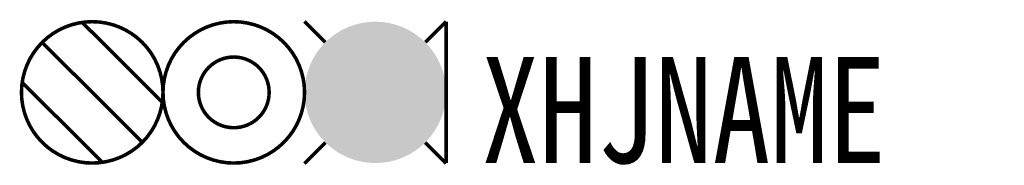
# Model space of a CAD drawing. Header units: inches. Extents: x -12.1 to 15.8, y 3.9 to 8.1.
import ezdxf

# ---------------------------------------------------------------- set-up
doc = ezdxf.new("R2010")
doc.units = ezdxf.units.IN
doc.header["$MEASUREMENT"] = 0
doc.styles.add('HZ', font='SimSun.ttf', dxfattribs={"width": 0.8})

msp = doc.modelspace()

# ---------------------------------------------------------------- linework, layer by layer
at = {"color": 2, "const_width": 0.1}
msp.add_lwpolyline([(-12, 6, 1), (-8, 6, 1)], format="xyb", close=True, dxfattribs=at)
for points in [[(-10.283, 7.98), (-8.02, 5.717)], [(-11.414, 7.414), (-8.586, 4.586)], [(-11.98, 6.283), (-9.717, 4.02)]]:
    msp.add_lwpolyline(points, dxfattribs=at)
at = {"const_width": 0.1}
for points in [[(-8, 6, 1), (-4, 6, 1)], [(-7, 6, 1), (-5, 6, 1)]]:
    msp.add_lwpolyline(points, format="xyb", close=True, dxfattribs=at)
at = {"color": 1, "const_width": 0.1}
for points in [[(-4, 8.007), (-3.416, 7.42)], [(0, 8.007), (-0.584, 7.42)], [(-3.409, 4.58), (-4, 3.986)], [(-0.591, 4.58), (0, 3.986)]]:
    msp.add_lwpolyline(points, dxfattribs=at)
at = {"color": 1, "const_width": 2}
msp.add_lwpolyline([(-3, 6, 1), (-1, 6, 1)], format="xyb", close=True, dxfattribs=at)
at = {"const_width": 0.1}
msp.add_lwpolyline([(0, 8), (0, 4)], dxfattribs=at)

# ---------------------------------------------------------------- texts
at = {"style": 'HZ', "width": 0.8}
msp.add_attdef('XHJNAME', (1, 4), 'S2', height=3, dxfattribs=at)

doc.saveas('drawing.dxf')
